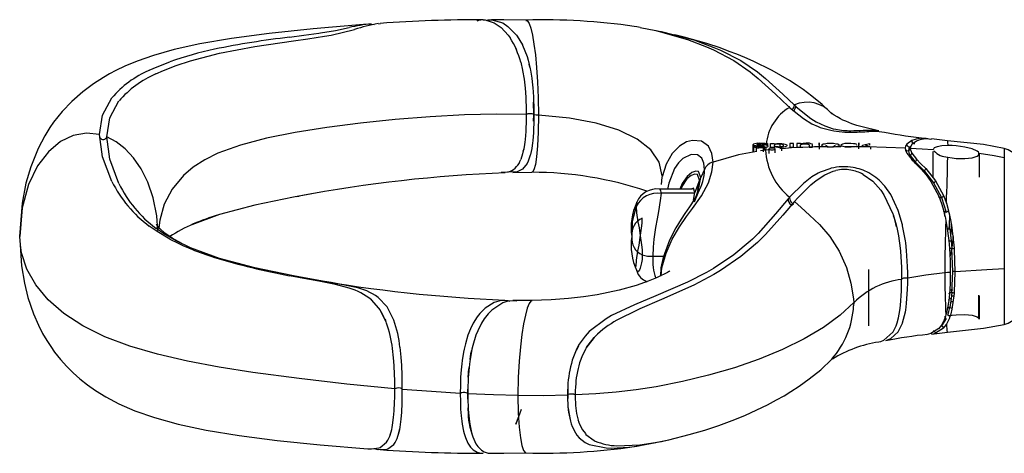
# Model space of a CAD drawing. Header units: millimetres. Extents: x 6869 to 7777, y 1913 to 2419.
# Tile 1 of 3: x 6869 to 7030, y 2349 to 2419. Entities that reach past the tile are written whole.
import ezdxf

# ---------------------------------------------------------------- set-up
doc = ezdxf.new("R2010")
doc.units = ezdxf.units.MM
doc.header["$LTSCALE"] = 5

msp = doc.modelspace()

# ---------------------------------------------------------------- linework, layer by layer
for p, q in [((6926.22, 2418.66), (6926.69, 2418.6)), ((6927.31, 2418.74), (6927.67, 2418.72)), ((6944.5, 2419.35), (6944.82, 2419.37)), ((6970.19, 2418.09), (6972.77, 2417.61)), ((6972.77, 2417.61), (6977.92, 2416.16)), ((6972.93, 2417.57), (6973.7, 2417.45)), ((6973.7, 2417.45), (6978.96, 2416.07)), ((6912.83, 2416.51), (6915.17, 2416.83)), ((6913.46, 2415.9), (6915.8, 2416.23)), ((6915.8, 2416.23), (6918.56, 2416.67)), ((6891.15, 2411.68), (6893.25, 2412.51)), ((6951.88, 2412.75), (6952.21, 2411.32)), ((6952.13, 2411.63), (6952.04, 2412.13)), ((6889.86, 2411.1), (6891.15, 2411.68)), ((6890.93, 2410.51), (6892.19, 2411.08)), ((6892.19, 2411.08), (6894.25, 2411.88)), ((6950.97, 2411.06), (6951.21, 2409.63)), ((6988.2, 2410.84), (6988.58, 2410.55)), ((6988.58, 2410.55), (6989.51, 2409.79)), ((6989.41, 2410.84), (6990.73, 2409.78)), ((6989.51, 2409.79), (6992.34, 2407.23)), ((6990.73, 2409.78), (6993.57, 2407.22)), ((6951.37, 2408.19), (6951.47, 2406.73)), ((6952.62, 2408.29), (6952.73, 2406.77)), ((6992.34, 2407.23), (6994.43, 2405.26)), ((6993.57, 2407.22), (6995.44, 2405.43)), ((6951.47, 2406.73), (6951.51, 2406.01)), ((6951.51, 2406.01), (6951.53, 2405.29)), ((6952.78, 2403.88), (6952.72, 2405.92)), ((6952.73, 2406.77), (6952.76, 2406.02)), ((6952.76, 2406.02), (6952.78, 2405.27)), ((6951.53, 2405.29), (6951.54, 2403.86)), ((6952.78, 2405.27), (6952.8, 2403.8)), ((6994.43, 2405.26), (6994.5, 2405.19)), ((6994.5, 2405.19), (6994.66, 2405.04)), ((6994.66, 2405.04), (6996.9, 2403.21)), ((6995.44, 2405.43), (6995.65, 2405.22)), ((6995.65, 2405.22), (6995.73, 2405.15)), ((6995.73, 2405.15), (6998.1, 2403.2)), ((6951.53, 2402.46), (6951.51, 2401.77)), ((6951.54, 2403.86), (6951.53, 2402.46)), ((6952.76, 2402.8), (6952.78, 2403.88)), ((6952.8, 2403.8), (6952.78, 2402.36)), ((6951.47, 2401.1), (6951.37, 2399.8)), ((6951.51, 2401.77), (6951.47, 2401.1)), ((6952.73, 2400.95), (6952.62, 2399.6)), ((6952.76, 2401.65), (6952.73, 2400.95)), ((6952.78, 2402.36), (6952.76, 2401.65)), ((7006.68, 2401.31), (7008.27, 2401.32)), ((7008.27, 2401.32), (7009.23, 2401.17)), ((7009.33, 2401.12), (7010.18, 2401)), ((6989.75, 2399.17), (6989.71, 2399.17)), ((6993.06, 2399.16), (6993.06, 2398.68)), ((6999.47, 2399.23), (6999.47, 2398.52)), ((6999.47, 2398.87), (6999.47, 2399.23)), ((7005.97, 2398.54), (7005.97, 2399.23)), ((7005.97, 2399.23), (7005.97, 2398.89)), ((7014.65, 2399.62), (7013.82, 2399.05)), ((7015.44, 2399.52), (7014.65, 2398.98)), ((7017.85, 2399.8), (7016.93, 2399.89)), ((7020.47, 2399.6), (7017.86, 2399.89)), ((7020.47, 2399.58), (7020.47, 2399.56)), ((6951.21, 2398.58), (6950.97, 2397.47)), ((6951.14, 2398.24), (6951.02, 2397.81)), ((6989.25, 2398.7), (6988.64, 2398.7)), ((6988.72, 2399.02), (6988.68, 2398.95)), ((6988.68, 2397.71), (6988.68, 2398.95)), ((6988.77, 2398.87), (6988.77, 2397.73)), ((6989.25, 2397.81), (6989.25, 2398.7)), ((6989.91, 2399.07), (6989.91, 2398.78)), ((6990.72, 2398.06), (6989.91, 2397.92)), ((6990.33, 2398.62), (6990.33, 2397.76)), ((6990.4, 2398.4), (6990.4, 2398.01)), ((6990.55, 2398.95), (6991.16, 2398.95)), ((6990.55, 2398.03), (6990.55, 2398.52)), ((6990.77, 2398.54), (6990.72, 2398.06)), ((6991.14, 2398.1), (6990.72, 2398.06)), ((6991.16, 2398.71), (6991.16, 2398.73)), ((6991.25, 2398.24), (6991.25, 2397.5)), ((6991.52, 2398.51), (6991.52, 2399.16)), ((6991.52, 2399.16), (6992.12, 2399.16)), ((6992.12, 2398.51), (6991.52, 2398.51)), ((6992.12, 2399.16), (6992.12, 2399.1)), ((6992.12, 2398.65), (6992.12, 2398.51)), ((6992.3, 2397.6), (6992.3, 2398.24)), ((6993.37, 2397.94), (6993.37, 2398.5)), ((6994.68, 2399.16), (6994.68, 2398.52)), ((6995.28, 2399.16), (6994.68, 2399.16)), ((6994.68, 2398.52), (6995.28, 2398.52)), ((6995.28, 2398.52), (6995.28, 2399.16)), ((6996.43, 2399.16), (6995.83, 2399.16)), ((6995.83, 2399.16), (6995.83, 2398.52)), ((6995.83, 2398.52), (6996.43, 2398.52)), ((6996.43, 2398.52), (6996.43, 2398.93)), ((6997.84, 2398.93), (6997.84, 2398.52)), ((6997.84, 2398.52), (6998.38, 2398.52)), ((6998.38, 2398.52), (6998.38, 2399)), ((6999.47, 2398.52), (6999.47, 2398.23)), ((7003.06, 2398.59), (7002.16, 2398.6)), ((7003.06, 2398.87), (7003.06, 2398.62)), ((7005.19, 2398.58), (7003.68, 2398.59)), ((7005.66, 2398.52), (7005.66, 2398.78)), ((7005.97, 2398.26), (7005.97, 2398.54)), ((7006.58, 2398.87), (7007.75, 2399.15)), ((7006.58, 2398.6), (7006.58, 2398.87)), ((7007.93, 2398.54), (7007.1, 2398.84)), ((7007.1, 2398.84), (7007.1, 2398.55)), ((7007.75, 2399.15), (7007.75, 2398.84)), ((7007.93, 2398.23), (7007.93, 2398.54)), ((7014.56, 2398.75), (7014.37, 2398.62)), ((7014.41, 2398.46), (7014.39, 2398.34)), ((7014.4, 2398.45), (7014.41, 2398.49)), ((7014.65, 2398.98), (7014.42, 2398.58)), ((7014.65, 2397.55), (7015.44, 2396.56)), ((7018.17, 2393.63), (7018.17, 2397.83)), ((7025.6, 2397.31), (7025.6, 2397.64)), ((7029.79, 2398.31), (7029.79, 2396.82)), ((6952.21, 2397.21), (6951.88, 2396.25)), ((7013.82, 2397.54), (7014.65, 2396.5)), ((7014.37, 2397.17), (7015.17, 2396.18)), ((7015.17, 2396.18), (7016.65, 2394.66)), ((7025.67, 2397.48), (7025.67, 2393.63)), ((7029.79, 2396.82), (7029.79, 2378.65)), ((6949.38, 2394.4), (6952.45, 2394.43)), ((6980.73, 2394.91), (6980.11, 2393.6)), ((7016.65, 2394.66), (7018.22, 2392.69)), ((7016.93, 2395.04), (7018.53, 2393.05)), ((6979.9, 2393.12), (6979.14, 2391.15)), ((6979.62, 2391.48), (6979.9, 2393.12)), ((7006.68, 2394.09), (7008.27, 2392.97)), ((7017.76, 2392.94), (7019.05, 2390.52)), ((7018.53, 2393.05), (7019.84, 2390.62)), ((6978.77, 2391.69), (6973.35, 2391.69)), ((6978.95, 2389.87), (6979.14, 2391.15)), ((6996.9, 2392.6), (6994.66, 2390.37)), ((6995.73, 2389.98), (6998.1, 2392.38)), ((7018.22, 2392.69), (7019.49, 2390.32)), ((6915.8, 2390.81), (6913.46, 2390.38)), ((6913.91, 2390.45), (6914.37, 2390.54)), ((6916.4, 2390.91), (6915.8, 2390.81)), ((6979.12, 2391), (6973.6, 2391)), ((6979.07, 2389.63), (6979.71, 2391.09)), ((6994.43, 2390.11), (6992.34, 2387.63)), ((6995.44, 2389.65), (6993.57, 2387.45)), ((6994.5, 2390.19), (6994.43, 2390.11)), ((6994.66, 2390.37), (6994.5, 2390.19)), ((6995.65, 2389.9), (6995.44, 2389.65)), ((6995.65, 2389.9), (6995.73, 2389.98)), ((7019.49, 2390.32), (7020.3, 2387.93)), ((7019.84, 2390.62), (7020.31, 2389.37)), ((7020.31, 2389.37), (7020.68, 2388.16)), ((6901.38, 2387.53), (6896.81, 2385.84)), ((6992.34, 2387.63), (6989.51, 2384.44)), ((6993.57, 2387.45), (6990.73, 2384.25)), ((7011.58, 2387.54), (7012.08, 2385.85)), ((7020.8, 2385.91), (7020.88, 2387.33)), ((6868.66, 2383.94), (6868.81, 2385.3)), ((6891.15, 2384.73), (6889.86, 2385.62)), ((6892.19, 2384.43), (6890.93, 2385.3)), ((6893.25, 2383.51), (6891.15, 2384.73)), ((7020.81, 2385.92), (7020.74, 2385.17)), ((7020.75, 2385.22), (7020.8, 2385.91)), ((7020.86, 2385.19), (7021.11, 2383.23)), ((7021.11, 2384.64), (7021.21, 2385.9)), ((7021.62, 2382.01), (7021.26, 2385.33)), ((6868.81, 2382.58), (6868.66, 2383.94)), ((6894.25, 2383.23), (6892.19, 2384.43)), ((6988.58, 2383.52), (6988.2, 2383.17)), ((6989.51, 2384.44), (6988.58, 2383.52)), ((6990.73, 2384.25), (6989.41, 2382.95)), ((7012.48, 2384.02), (7012.6, 2383.22)), ((7013.6, 2383.24), (7013.48, 2384.03)), ((7020.69, 2383.26), (7020.8, 2381.96)), ((7021.02, 2383.94), (7021.11, 2384.64)), ((7021.11, 2383.23), (7021.21, 2381.97)), ((7021.41, 2383.94), (7021.26, 2382.55)), ((7012.8, 2381.53), (7012.94, 2378.87)), ((7013.96, 2379.04), (7013.79, 2381.63)), ((7021.26, 2382.55), (7021.2, 2382.19)), ((7021.35, 2378.23), (7021.21, 2381.97)), ((6901.22, 2380.42), (6900.92, 2380.52)), ((6972.28, 2380.71), (6974.03, 2380.71)), ((7007.55, 2378.57), (7007.55, 2369.31)), ((7012.94, 2378.87), (7012.96, 2377.82)), ((7013.99, 2378.01), (7013.96, 2379.04)), ((7021.21, 2374.8), (7021.35, 2378.23)), ((7029.79, 2378.65), (7029.79, 2369.57)), ((6915.17, 2377.07), (6912.83, 2377.52)), ((6915.8, 2377.07), (6913.46, 2377.49)), ((6918.56, 2376.6), (6915.8, 2377.07)), ((7012.96, 2377.82), (7012.99, 2376.94)), ((7012.96, 2376.05), (7012.99, 2376.93)), ((7014, 2377.14), (7013.99, 2378.01)), ((7013.99, 2376.3), (7014, 2377.14)), ((6977.92, 2376.45), (6972.77, 2374.22)), ((6978.96, 2375.99), (6973.7, 2373.63)), ((7012.8, 2372.64), (7012.94, 2375.05)), ((7012.94, 2375.05), (7012.96, 2376.05)), ((7013.79, 2372.97), (7013.96, 2375.31)), ((7013.96, 2375.31), (7013.99, 2376.3)), ((7020.85, 2375.2), (7021.38, 2375.23)), ((6928.78, 2372.44), (6927.31, 2373.98)), ((6952.45, 2373.45), (6949.38, 2373.48)), ((6972.77, 2374.22), (6969.28, 2372.79)), ((6973.7, 2373.63), (6970.16, 2372.12)), ((7005.13, 2373.74), (7005.19, 2373.17)), ((7020.8, 2374.52), (7020.69, 2373.47)), ((7021.11, 2373.78), (7020.86, 2372.32)), ((7021.21, 2374.8), (7021.11, 2373.78)), ((7021.16, 2374.25), (7021.57, 2374.25)), ((7021.26, 2372.04), (7021.62, 2374.6)), ((7025.6, 2370.59), (7025.6, 2374.35)), ((7025.67, 2374.25), (7025.67, 2370.4)), ((6928.71, 2369.8), (6927.63, 2371.97)), ((6969.28, 2372.79), (6965.52, 2371.02)), ((7005.19, 2373.17), (7005.13, 2372.6)), ((7021.43, 2373.26), (7021.03, 2373.28)), ((6927.78, 2371.67), (6928.27, 2370.73)), ((6928.43, 2370.42), (6928.56, 2370.18)), ((7012.48, 2370.63), (7012.6, 2371.25)), ((7013.48, 2371.03), (7013.6, 2371.64)), ((7020.3, 2370.54), (7019.49, 2369.31)), ((7019.98, 2370.81), (7020.14, 2370.85)), ((7020.86, 2370.66), (7020.9, 2370.75)), ((7011.58, 2368.35), (7012.08, 2369.35)), ((7019.05, 2368.89), (7017.76, 2368.06)), ((7019.84, 2368.95), (7018.53, 2368.14)), ((7019.98, 2369.1), (7019.77, 2369.11)), ((6961.47, 2365.9), (6962.69, 2367.41)), ((7010.42, 2366.95), (7011.21, 2367.24)), ((7017.76, 2368.06), (7016.99, 2367.89)), ((7017.85, 2368), (7018.53, 2368.14)), ((7017.86, 2367.99), (7020.47, 2368.28)), ((7020.47, 2368.29), (7020.47, 2368.32)), ((6929.86, 2364.1), (6929.69, 2365.62)), ((6931.07, 2364.21), (6930.9, 2365.83)), ((6942.48, 2364.79), (6942.63, 2365.38)), ((6960.11, 2366.09), (6959.77, 2365.35)), ((6929.95, 2362.83), (6929.86, 2364.1)), ((6931.17, 2362.87), (6931.07, 2364.21)), ((6941.29, 2365.05), (6941.07, 2363.68)), ((6942.52, 2364.84), (6942.31, 2363.51)), ((6959.6, 2365.07), (6959.09, 2363.7)), ((6960.75, 2364.54), (6960.29, 2363.31)), ((7001.56, 2363.9), (7001.46, 2363.79)), ((6940.9, 2362.13), (6940.82, 2360.96)), ((6942.12, 2361.87), (6942.2, 2362.5)), ((6930.05, 2360.3), (6930.01, 2361.56)), ((6931.26, 2360.24), (6931.23, 2361.54)), ((6942.07, 2360.85), (6942.04, 2360.19)), ((6942.15, 2362), (6942.07, 2360.85)), ((6942.07, 2360.93), (6942.09, 2361.56)), ((6930.05, 2359.68), (6930.05, 2360.3)), ((6930.06, 2359.05), (6930.05, 2359.68)), ((6930.05, 2358.42), (6930.06, 2359.05)), ((6931.27, 2359.6), (6931.26, 2360.24)), ((6931.27, 2358.95), (6931.27, 2359.6)), ((6931.27, 2358.3), (6931.27, 2358.95)), ((6940.77, 2359.62), (6940.75, 2358.29)), ((6941.99, 2358.31), (6942.01, 2359)), ((6942.02, 2359.53), (6942, 2358.23)), ((6942.04, 2360.19), (6942.02, 2359.53)), ((6958.35, 2359.39), (6958.32, 2358.69)), ((6958.37, 2359.09), (6958.34, 2358.06)), ((6959.61, 2359.36), (6959.58, 2358.69)), ((6930.01, 2356.62), (6930.05, 2357.82)), ((6930.05, 2357.82), (6930.05, 2358.42)), ((6931.23, 2356.44), (6931.26, 2357.68)), ((6931.26, 2357.68), (6931.27, 2358.3)), ((6940.75, 2358.29), (6940.77, 2356.99)), ((6942.01, 2357.35), (6941.99, 2358.31)), ((6942, 2358.23), (6942.02, 2356.94)), ((6958.32, 2358.69), (6958.31, 2358.34)), ((6958.31, 2358.34), (6958.31, 2357.99)), ((6958.31, 2357.99), (6958.31, 2357.64)), ((6958.31, 2357.64), (6958.32, 2357.3)), ((6958.32, 2357.3), (6958.35, 2356.61)), ((6958.34, 2358.06), (6958.36, 2357.47)), ((6959.58, 2358.69), (6959.57, 2358.36)), ((6959.57, 2358.36), (6959.57, 2358.03)), ((6959.57, 2358.03), (6959.57, 2357.71)), ((6959.57, 2357.71), (6959.58, 2357.38)), ((6959.58, 2357.38), (6959.61, 2356.74)), ((6940.82, 2355.7), (6940.9, 2354.62)), ((6942.02, 2356.94), (6942.04, 2356.3)), ((6942.04, 2356.3), (6942.07, 2355.67)), ((6942.07, 2355.67), (6942.15, 2354.61)), ((6929.69, 2353.11), (6929.86, 2354.35)), ((6929.86, 2354.35), (6929.95, 2355.46)), ((6930.9, 2352.76), (6931.07, 2354.06)), ((6931.07, 2354.06), (6931.17, 2355.22)), ((6950.7, 2355.64), (6949.85, 2353.28)), ((6958.69, 2354.31), (6958.79, 2353.77)), ((6930.54, 2351.23), (6930.85, 2352.56)), ((6941.07, 2353.25), (6941.29, 2352.12)), ((6942.31, 2353.28), (6942.52, 2352.18)), ((6959.09, 2352.86), (6959.6, 2351.85)), ((6960.2, 2353.6), (6960.07, 2353.9)), ((6960.29, 2353.28), (6960.75, 2352.36)), ((6929.31, 2351.56), (6929.16, 2351.25)), ((6925.91, 2349.23), (6926.22, 2349.21)), ((6927.63, 2349.45), (6928.71, 2350.34)), ((6966.39, 2349.73), (6970.16, 2349.87)), ((6969.28, 2349.62), (6972.77, 2350.26)), ((6970.16, 2349.87), (6973.7, 2350.43)), ((6973.7, 2350.43), (6974.63, 2350.67)), ((6927.31, 2349.14), (6928.78, 2349.19))]:
    msp.add_line(p, q)
at = {"flags": 128}
for points in [[(6925.83, 2418.64), (6924.92, 2418.58), (6916.71, 2417.89), (6909.49, 2417.13), (6903.31, 2416.31), (6898.15, 2415.43), (6893.93, 2414.5), (6890.55, 2413.55), (6887.9, 2412.62), (6885.88, 2411.78), (6884.4, 2411.06), (6883.36, 2410.5), (6882.36, 2409.93), (6880.73, 2408.88), (6878.98, 2407.58), (6877.18, 2406.01), (6875.59, 2404.35), (6874.88, 2403.49), (6874.22, 2402.62), (6873.59, 2401.73), (6872.77, 2400.41), (6871.68, 2398.34), (6870.47, 2395.32), (6869.69, 2392.66), (6869.07, 2389.36), (6868.74, 2385.3)], [(6943.54, 2419.2), (6943.94, 2419.33), (6944.15, 2419.33)], [(6944.82, 2419.37), (6946.3, 2418.88), (6947.44, 2418.08)], [(6945.12, 2419.27), (6945.32, 2419.33), (6945.93, 2419.37)], [(6951.52, 2419.3), (6947.91, 2419.34), (6945.85, 2419.36)], [(6945.93, 2419.37), (6947.71, 2418.85), (6948.57, 2418.29)], [(6951.47, 2419.27), (6951.72, 2419.22), (6952.01, 2418.77), (6952.3, 2417.97), (6952.57, 2416.83), (6952.82, 2415.37), (6953.05, 2413.61), (6953.24, 2411.56), (6953.4, 2409.23), (6953.5, 2406.63), (6953.54, 2403.76)], [(6915.17, 2416.83), (6917.64, 2417.18), (6917.89, 2417.22)], [(6917.89, 2417.22), (6920.34, 2417.63), (6922.58, 2418.08)], [(6918.56, 2416.67), (6919.61, 2416.87), (6923.47, 2417.78)], [(6947.44, 2418.08), (6948.58, 2416.86), (6948.91, 2416.39)], [(6948.57, 2418.29), (6949.98, 2416.84), (6950.07, 2416.71)], [(6970.19, 2418.11), (6969.67, 2418.2), (6969.23, 2418.27)], [(6901.38, 2413.92), (6907.12, 2415.01), (6913.46, 2415.9)], [(6950.07, 2416.71), (6950.94, 2415.28), (6950.96, 2415.23)], [(7001.58, 2404.01), (7000, 2405.51), (6998.3, 2406.89), (6996.86, 2407.95), (6995.71, 2408.73), (6994.62, 2409.43), (6991.78, 2411.06), (6988.69, 2412.58), (6987.34, 2413.18), (6986.03, 2413.72), (6984.78, 2414.2), (6983.28, 2414.75), (6981.11, 2415.47), (6977.41, 2416.53), (6975.86, 2416.88)], [(6977.92, 2416.16), (6981.08, 2414.96), (6982.22, 2414.45)], [(6978.96, 2416.07), (6982.28, 2414.85), (6983.34, 2414.4)], [(6894.25, 2411.88), (6896.63, 2412.67), (6901.38, 2413.92)], [(6949.81, 2414.7), (6949.91, 2414.53), (6950.04, 2414.16)], [(6950.96, 2415.23), (6951.7, 2413.35), (6951.88, 2412.75)], [(6982.22, 2414.45), (6985.5, 2412.69), (6988.2, 2410.84)], [(6983.34, 2414.4), (6986.67, 2412.68), (6989.41, 2410.84)], [(6950.65, 2412.42), (6950.96, 2411.11), (6950.97, 2411.06)], [(6952.21, 2411.32), (6952.25, 2411.1), (6952.46, 2409.82)], [(6951.21, 2409.63), (6951.32, 2408.7), (6951.37, 2408.19)], [(6952.46, 2409.82), (6952.59, 2408.68), (6952.62, 2408.29)], [(6881.73, 2400.61), (6882.22, 2403.79), (6883.74, 2406.58)], [(6882.94, 2400.22), (6883.42, 2403.36), (6884.91, 2406.09)], [(6952.8, 2403.8), (6952.79, 2403.87), (6952.69, 2403.93), (6952.51, 2403.98), (6952.28, 2404), (6952.16, 2404.01), (6952.03, 2404), (6951.8, 2403.97), (6951.71, 2403.95), (6951.63, 2403.93), (6951.54, 2403.86)], [(7009.23, 2401.21), (7008.78, 2401.3), (7006.95, 2401.73), (7005.67, 2402.1), (7004.86, 2402.37), (7004.32, 2402.58), (7003.83, 2402.78), (7003.38, 2402.98), (7002.96, 2403.19), (7002.42, 2403.48), (7001.97, 2403.75), (7001.6, 2404.01), (7001.41, 2404.17), (7001.43, 2404.16)], [(6951.54, 2403.86), (6946.7, 2403.95), (6941.43, 2403.83), (6935.85, 2403.52), (6930.12, 2403.05), (6924.42, 2402.45), (6918.92, 2401.74), (6913.76, 2400.93), (6909.04, 2400), (6904.79, 2398.89), (6901.09, 2397.54), (6898.94, 2396.48), (6897.07, 2395.28), (6895.48, 2393.93), (6893.61, 2391.68), (6892.32, 2389.22), (6891.57, 2386.61), (6891.45, 2385.36)], [(6953.54, 2403.76), (6953.5, 2401), (6953.4, 2398.74), (6953.24, 2396.97), (6953.05, 2395.68), (6952.82, 2394.85), (6952.57, 2394.47), (6952.45, 2394.48)], [(6953.54, 2403.76), (6953.17, 2403.78), (6952.8, 2403.8)], [(6973.81, 2393.85), (6973.31, 2396.1), (6971.92, 2398.11), (6969.69, 2399.85), (6966.7, 2401.3), (6963, 2402.44), (6958.61, 2403.26), (6953.54, 2403.76)], [(6996.9, 2403.21), (6998.29, 2402.38), (6999.32, 2401.92)], [(6998.1, 2403.2), (6998.99, 2402.67), (7000.41, 2402)], [(6881.73, 2400.61), (6879.58, 2400.83), (6877.43, 2400.44), (6875.34, 2399.44), (6873.36, 2397.79), (6871.58, 2395.47), (6870.09, 2392.43), (6869.06, 2388.61), (6868.66, 2383.94)], [(6999.32, 2401.92), (6999.67, 2401.78), (7001.42, 2401.3)], [(7000.41, 2402), (7001.78, 2401.56), (7002.22, 2401.47)], [(7007.61, 2401.11), (7008.78, 2401.14), (7009.33, 2401.12)], [(6883.74, 2392.94), (6882.22, 2396.95), (6881.73, 2400.61)], [(6891.26, 2384.94), (6891.11, 2387.3), (6890.52, 2390.25), (6889.65, 2392.81), (6888.56, 2395), (6887.31, 2396.82), (6885.93, 2398.29), (6884.46, 2399.42), (6882.94, 2400.22)], [(6884.91, 2392.58), (6883.42, 2396.57), (6882.94, 2400.22)], [(6951.37, 2399.8), (6951.32, 2399.35), (6951.21, 2398.58)], [(6952.62, 2399.6), (6952.59, 2399.27), (6952.46, 2398.34)], [(6982.12, 2396.11), (6981.93, 2397.49), (6981.36, 2398.68), (6980.22, 2399.51), (6978.78, 2399.65), (6977.8, 2399.39), (6976.65, 2398.71), (6975.46, 2397.48), (6974.43, 2395.75), (6973.78, 2393.71)], [(6991.16, 2398.95), (6991.16, 2398.96), (6991.16, 2398.96), (6991.16, 2398.96), (6991.16, 2398.96), (6990.99, 2399.06), (6990.82, 2399.1), (6990.63, 2399.13), (6989.75, 2399.17)], [(6992.12, 2399.1), (6992.57, 2399.16), (6993.06, 2399.16)], [(6993.06, 2399.16), (6993.4, 2399.15), (6993.7, 2399.1), (6993.95, 2399.04), (6994.12, 2398.96), (6994.21, 2398.87), (6994.2, 2398.77), (6994.12, 2398.68), (6993.95, 2398.6)], [(6997.36, 2399.18), (6996.87, 2399.15), (6996.43, 2399.07)], [(6999.88, 2398.86), (6999.92, 2398.93), (7000.01, 2399), (7000.17, 2399.06), (7000.36, 2399.11), (7000.82, 2399.17), (7001.34, 2399.19), (7001.86, 2399.17), (7002.33, 2399.11), (7002.52, 2399.06), (7002.67, 2399), (7002.76, 2398.93), (7002.8, 2398.86)], [(7005.66, 2398.78), (7005.63, 2398.72), (7005.53, 2398.66), (7005.37, 2398.62), (7005.18, 2398.58), (7004.74, 2398.54), (7004.27, 2398.53), (7003.82, 2398.56), (7003.43, 2398.63), (7003.16, 2398.74), (7003.06, 2398.86), (7003.14, 2398.99), (7003.39, 2399.09), (7003.77, 2399.17), (7004.21, 2399.21), (7004.68, 2399.2), (7005.12, 2399.16), (7005.32, 2399.13), (7005.49, 2399.08), (7005.6, 2399.03), (7005.65, 2398.97)], [(7016.16, 2399.99), (7015.37, 2399.86), (7014.65, 2399.62)], [(7017.76, 2399.81), (7016.98, 2399.98), (7016.16, 2399.99)], [(7029.79, 2398.3), (7026.36, 2398.95), (7020.47, 2399.59)], [(7020.47, 2399.56), (7020.51, 2399.38), (7020.53, 2398.8)], [(6952.46, 2398.34), (6952.25, 2397.36), (6952.21, 2397.21)], [(6989.31, 2397.82), (6986.29, 2397.3), (6982.12, 2396.11)], [(6989.31, 2398.97), (6989.32, 2399), (6989.33, 2399.01), (6989.35, 2399.02), (6989.38, 2399.03), (6989.42, 2399.04), (6989.51, 2399.05), (6989.91, 2399.07)], [(6989.99, 2398.49), (6990.38, 2398.5), (6990.75, 2398.54), (6990.92, 2398.57), (6991.04, 2398.61), (6991.12, 2398.66), (6991.15, 2398.68), (6991.16, 2398.71)], [(6990.21, 2398.75), (6990.41, 2398.74), (6990.49, 2398.72), (6990.51, 2398.71), (6990.53, 2398.7), (6990.52, 2398.67), (6990.49, 2398.65), (6990.46, 2398.63), (6990.42, 2398.63), (6990.33, 2398.62)], [(6992.3, 2398.24), (6992.26, 2398.3), (6992.15, 2398.35), (6991.98, 2398.38), (6991.78, 2398.39), (6991.57, 2398.38), (6991.4, 2398.35), (6991.29, 2398.3), (6991.25, 2398.24)], [(6991.25, 2398.24), (6991.29, 2398.19), (6991.4, 2398.14), (6991.57, 2398.11), (6991.78, 2398.1), (6991.98, 2398.11), (6992.15, 2398.14), (6992.26, 2398.19), (6992.3, 2398.24)], [(6993.67, 2398.83), (6993.62, 2398.91), (6993.45, 2398.98), (6993.19, 2399.03), (6992.89, 2399.04), (6992.74, 2399.04), (6992.59, 2399.02), (6992.34, 2398.98), (6992.24, 2398.95), (6992.17, 2398.91), (6992.11, 2398.83)], [(6992.11, 2398.83), (6992.19, 2398.74), (6992.39, 2398.67)], [(6993.19, 2398.64), (6993.39, 2398.67), (6993.54, 2398.71), (6993.64, 2398.77), (6993.67, 2398.83)], [(6993.95, 2398.6), (6993.69, 2398.54), (6993.37, 2398.5)], [(6996.43, 2398.93), (6996.52, 2398.99), (6996.69, 2399.03), (6996.91, 2399.06), (6997.15, 2399.07), (6997.39, 2399.07), (6997.61, 2399.04), (6997.71, 2399.02), (6997.78, 2399), (6997.82, 2398.97), (6997.84, 2398.93)], [(7002.8, 2398.86), (7002.76, 2398.79), (7002.67, 2398.73), (7002.51, 2398.67), (7002.32, 2398.62), (7001.86, 2398.55), (7001.34, 2398.53), (7000.82, 2398.55), (7000.35, 2398.62), (7000.16, 2398.67), (7000.01, 2398.73), (6999.92, 2398.79), (6999.88, 2398.86)], [(7013.55, 2398.38), (7007.37, 2398.57), (7005.65, 2398.58)], [(7013.82, 2399.05), (7013.61, 2398.73), (7013.55, 2398.38)], [(7013.55, 2398.38), (7013.61, 2397.98), (7013.82, 2397.54)], [(7014.37, 2398.62), (7014.17, 2398.31), (7014.11, 2397.97)], [(7014.11, 2397.97), (7014.17, 2397.6), (7014.37, 2397.17)], [(7018.17, 2398.13), (7016.32, 2398.24), (7014.39, 2398.34)], [(7014.39, 2398.34), (7014.42, 2398.08), (7014.65, 2397.55)], [(7020.53, 2398.8), (7019.57, 2398.75), (7018.82, 2398.62), (7018.33, 2398.41), (7018.17, 2398.13)], [(7021.92, 2398.74), (7021.23, 2398.79), (7020.53, 2398.8)], [(7025.67, 2397.48), (7025.57, 2397.71), (7025.34, 2397.91), (7024.52, 2398.27), (7023.35, 2398.55), (7021.92, 2398.74)], [(6950.97, 2397.47), (6950.96, 2397.43), (6950.65, 2396.51)], [(6951.88, 2396.25), (6951.7, 2395.89), (6950.96, 2394.96)], [(6973.62, 2377.53), (6973.75, 2378.8), (6974.43, 2381.2), (6975.46, 2383.48), (6976.65, 2385.52), (6977.8, 2387.18), (6978.78, 2388.51), (6980.22, 2390.58), (6981.36, 2392.73), (6981.93, 2394.52), (6982.12, 2396.11)], [(6980.73, 2394.91), (6980.63, 2395.92), (6980.27, 2396.75), (6979.58, 2397.29), (6978.53, 2397.34), (6977.17, 2396.67), (6976.46, 2395.96), (6975.82, 2395.03), (6974.9, 2392.68), (6974.69, 2391.69)], [(7016.93, 2395.04), (7016.15, 2395.84), (7015.44, 2396.56)], [(7020.53, 2396.92), (7021.23, 2396.79), (7021.92, 2396.71)], [(7021.92, 2396.71), (7023.35, 2396.68), (7024.52, 2396.81), (7025.34, 2397.08), (7025.57, 2397.25), (7025.67, 2397.48)], [(7029.79, 2396.82), (7028.13, 2397.14), (7025.67, 2397.48)], [(6948.91, 2394.55), (6948.58, 2394.44), (6947.44, 2394.38)], [(6950.07, 2394.5), (6949.98, 2394.48), (6948.57, 2394.49)], [(6950.96, 2394.96), (6950.94, 2394.94), (6950.07, 2394.5)], [(6980.11, 2393.6), (6979.76, 2394.57), (6979.3, 2394.64), (6978.65, 2394.39), (6977.87, 2393.74), (6977.06, 2392.61), (6976.67, 2391.69)], [(7001.42, 2395.08), (6999.67, 2394.47), (6999.32, 2394.29)], [(7000.41, 2394.03), (7001.78, 2394.6), (7002.22, 2394.72)], [(7009.33, 2393.14), (7008.78, 2393.6), (7007.61, 2394.35)], [(7016.16, 2394.94), (7016.98, 2394), (7017.76, 2392.94)], [(6973.78, 2393.71), (6973.75, 2393.62), (6973.63, 2392.45)], [(6979.9, 2393.12), (6979.57, 2394.05), (6979.16, 2394.13), (6978.56, 2393.92), (6977.85, 2393.34), (6977.11, 2392.29), (6976.86, 2391.69)], [(6979.41, 2390.62), (6979.76, 2391.64), (6980.11, 2393.6)], [(6999.32, 2394.29), (6998.29, 2393.68), (6996.9, 2392.6)], [(6998.1, 2392.38), (6998.99, 2393.1), (7000.41, 2394.03)], [(7008.27, 2392.97), (7009.57, 2391.53), (7010.09, 2390.75)], [(7011.21, 2390.8), (7010.26, 2392.17), (7009.33, 2393.14)], [(6973.35, 2391.61), (6973.49, 2391.61), (6973.61, 2390.99)], [(6979.82, 2391.36), (6979.1, 2390.06), (6978.26, 2388.79), (6977.53, 2387.71), (6976.89, 2386.75), (6976.03, 2385.36), (6974.99, 2383.34), (6973.97, 2380.52), (6973.6, 2378.81), (6973.5, 2377.47)], [(6979.14, 2391.15), (6978.9, 2391.84), (6978.56, 2391.69)], [(6913.46, 2390.38), (6907.12, 2389.07), (6901.38, 2387.53)], [(6969.64, 2389.54), (6969.62, 2389.52), (6969.53, 2388.84)], [(6973.61, 2391.01), (6973.49, 2389.81), (6973.18, 2388.03), (6972.96, 2386.84), (6972.71, 2385.43), (6972.43, 2383.49), (6972.32, 2382.19), (6972.28, 2380.71)], [(6994.43, 2390.11), (6994.44, 2389.81), (6994.53, 2389.53), (6994.68, 2389.3), (6994.87, 2389.16), (6994.97, 2389.13), (6995.06, 2389.13), (6995.24, 2389.21), (6995.29, 2389.27)], [(6994.66, 2390.37), (6994.66, 2390.22), (6994.68, 2390.07), (6994.77, 2389.79), (6994.92, 2389.55), (6995, 2389.46), (6995.09, 2389.4), (6995.19, 2389.37), (6995.24, 2389.37)], [(6995.44, 2389.65), (6996.56, 2388.66), (6997.93, 2387.45), (6999.53, 2385.91), (7001.24, 2383.94), (7002.78, 2381.54), (7003.96, 2378.87), (7004.69, 2376.33), (7005.13, 2373.74)], [(7010.09, 2390.75), (7011.55, 2387.62), (7011.58, 2387.54)], [(7013.12, 2385.82), (7012.41, 2388.21), (7011.21, 2390.8)], [(7019.05, 2390.52), (7019.04, 2390.45), (7019.06, 2390.4), (7019.09, 2390.35), (7019.15, 2390.31), (7019.22, 2390.29), (7019.31, 2390.29), (7019.4, 2390.3), (7019.49, 2390.32)], [(7019.05, 2390.52), (7019.49, 2389.34), (7019.87, 2388.07)], [(6969.53, 2388.83), (6968.91, 2386.38), (6968.82, 2383.94)], [(6969.53, 2388.83), (6969.61, 2387.82), (6969.84, 2386.32), (6970.01, 2385.35), (6970.21, 2384.07), (6970.41, 2382.56), (6970.5, 2381.76), (6970.53, 2381.34), (6970.54, 2380.93)], [(7020.3, 2387.93), (7020.21, 2387.91), (7020.11, 2387.9), (7020.03, 2387.91), (7019.96, 2387.92), (7019.91, 2387.95), (7019.87, 2387.98), (7019.86, 2388.03), (7019.87, 2388.07)], [(7019.87, 2388.07), (7019.96, 2387.71), (7020.05, 2387.33)], [(7020.06, 2387.28), (7020.05, 2387.68), (7020.05, 2388.06)], [(7020.86, 2387.41), (7020.77, 2387.79), (7020.68, 2388.16)], [(6969.53, 2379.05), (6969.62, 2380.07), (6969.84, 2381.55), (6970.01, 2382.53), (6970.21, 2383.8), (6970.41, 2385.31), (6970.5, 2386.11), (6970.53, 2386.54), (6970.54, 2386.95)], [(7020.05, 2387.33), (7020.07, 2387.26), (7020.09, 2387.18)], [(7020.09, 2387.18), (7020.15, 2386.86), (7020.22, 2386.54)], [(7020.22, 2386.54), (7020.34, 2385.92), (7020.44, 2385.27)], [(7021.26, 2385.33), (7021.08, 2386.4), (7020.86, 2387.41)], [(6895.17, 2382.79), (6893.64, 2383.64), (6892.42, 2384.47), (6891.59, 2385.25), (6891.28, 2385.62), (6891.11, 2385.87), (6891.05, 2385.98), (6891.06, 2385.97), (6891.11, 2385.85), (6891.21, 2385.56), (6891.33, 2385), (6891.34, 2384.92)], [(7012.08, 2385.85), (7012.25, 2385.16), (7012.48, 2384.02)], [(7013.48, 2384.03), (7013.15, 2385.69), (7013.12, 2385.82)], [(7020.44, 2385.27), (7020.43, 2385.24), (7020.44, 2385.22), (7020.47, 2385.2), (7020.52, 2385.18), (7020.59, 2385.17), (7020.68, 2385.17), (7020.77, 2385.17), (7020.86, 2385.19)], [(7020.44, 2385.27), (7020.65, 2383.65), (7020.69, 2383.26)], [(7020.81, 2385.92), (7020.79, 2385.92), (7020.79, 2385.92), (7020.8, 2385.91)], [(6901.38, 2380.35), (6896.63, 2382.1), (6894.25, 2383.23)], [(6988.2, 2383.17), (6985.5, 2380.93), (6982.22, 2378.73)], [(7012.6, 2383.22), (7012.7, 2382.46), (7012.8, 2381.53)], [(7013.79, 2381.63), (7013.65, 2382.9), (7013.6, 2383.24)], [(7020.7, 2383.23), (7020.69, 2383.24), (7020.68, 2383.25), (7020.69, 2383.26)], [(6868.74, 2382.58), (6868.98, 2379.14), (6869.44, 2376.3), (6870.01, 2373.99), (6870.92, 2371.31), (6871.74, 2369.42), (6872.42, 2368.09), (6873.09, 2366.94), (6873.74, 2365.93), (6874.37, 2365.04), (6875.34, 2363.82), (6876.35, 2362.69), (6877.41, 2361.64), (6878.51, 2360.66), (6879.75, 2359.69), (6881.08, 2358.76), (6882.77, 2357.72), (6884.88, 2356.6), (6887.5, 2355.45), (6890.71, 2354.33), (6894.58, 2353.26), (6899.2, 2352.28), (6904.59, 2351.4), (6910.82, 2350.61), (6917.85, 2349.88), (6925.61, 2349.24), (6925.91, 2349.23)], [(6930.06, 2359.05), (6922.21, 2359.8), (6914.4, 2360.7), (6906.79, 2361.73), (6901.32, 2362.59), (6896.11, 2363.57), (6891.21, 2364.7), (6886.69, 2366.01), (6882.59, 2367.54), (6878.97, 2369.32), (6875.87, 2371.36), (6873.31, 2373.61), (6871.3, 2376.04), (6869.84, 2378.6), (6868.96, 2381.25), (6868.81, 2382.58)], [(6989.41, 2382.95), (6986.67, 2380.65), (6983.34, 2378.37)], [(7021.21, 2381.97), (7021.12, 2381.97), (7021.02, 2381.96), (7020.94, 2381.96), (7020.87, 2381.96), (7020.82, 2381.96), (7020.79, 2381.96), (7020.79, 2381.96), (7020.8, 2381.96)], [(7020.8, 2381.96), (7020.91, 2380.03), (7020.95, 2378.08)], [(7021.16, 2382), (7021.08, 2381.48), (7020.9, 2380.62)], [(7021.75, 2378.14), (7021.64, 2381.75), (7021.62, 2382.01)], [(6913.46, 2377.49), (6907.12, 2378.8), (6901.38, 2380.35)], [(6970.54, 2380.93), (6970.53, 2380.54), (6970.5, 2380.19), (6970.41, 2379.61), (6970.21, 2378.77), (6970.01, 2378.3), (6969.84, 2378.15), (6969.62, 2378.36), (6969.61, 2378.4)], [(6975.08, 2378.23), (6975.02, 2378.25), (6974.66, 2378.07), (6974.13, 2377.79), (6973.66, 2377.54), (6972.87, 2377.17), (6971.52, 2376.61), (6969.52, 2375.91), (6966.77, 2375.15), (6963.15, 2374.42), (6960.95, 2374.09), (6958.46, 2373.82), (6955.64, 2373.6), (6952.45, 2373.45)], [(6982.22, 2378.73), (6981.08, 2378.07), (6977.92, 2376.45)], [(6983.34, 2378.37), (6982.28, 2377.74), (6978.96, 2375.99)], [(7029.79, 2378.65), (7026.91, 2378.47), (7021.75, 2378.14)], [(6917.89, 2376.57), (6917.64, 2376.61), (6915.17, 2377.07)], [(7014, 2377.14), (7013.79, 2377.15), (7013.59, 2377.15), (7013.42, 2377.14), (7013.28, 2377.12), (7013.16, 2377.08), (7013.07, 2377.04), (7012.99, 2376.93)], [(7020.04, 2377.99), (7016.95, 2377.63), (7014, 2377.14)], [(7020.95, 2378.08), (7020.49, 2378.04), (7020.04, 2377.99)], [(7020.95, 2378.08), (7020.91, 2376.22), (7020.8, 2374.52)], [(7021.62, 2374.6), (7021.64, 2374.82), (7021.75, 2378.14)], [(6922.58, 2375.48), (6920.34, 2376.07), (6917.89, 2376.57)], [(6923.47, 2375.66), (6919.61, 2376.42), (6918.56, 2376.6)], [(6927.63, 2371.97), (6927.44, 2372.24), (6926.22, 2373.58)], [(6947.44, 2373.5), (6946.3, 2373.17), (6944.82, 2372.23)], [(6948.57, 2373.38), (6947.71, 2373.1), (6945.93, 2371.92)], [(6948.91, 2373.32), (6948.58, 2373.43), (6947.44, 2373.5)], [(6950.07, 2373.38), (6949.98, 2373.4), (6948.57, 2373.38)], [(6952.45, 2373.4), (6952.3, 2373.39), (6952.01, 2372.97), (6951.72, 2372.2), (6951.42, 2371.09), (6951.12, 2369.65), (6950.85, 2367.92), (6950.59, 2365.88), (6950.39, 2363.55), (6950.24, 2360.91), (6950.19, 2357.94)], [(7020.69, 2373.47), (7020.65, 2373.17), (7020.44, 2371.97)], [(7021.11, 2373.78), (7021.01, 2373.78), (7020.92, 2373.77), (7020.83, 2373.74), (7020.77, 2373.7), (7020.72, 2373.65), (7020.69, 2373.6), (7020.68, 2373.53), (7020.69, 2373.47)], [(7020.8, 2374.52), (7020.79, 2374.58), (7020.79, 2374.63), (7020.82, 2374.68), (7020.87, 2374.73), (7020.94, 2374.76), (7021.02, 2374.79), (7021.12, 2374.8), (7021.21, 2374.8)], [(6929.9, 2370.25), (6928.92, 2372.23), (6928.78, 2372.44)], [(6944.82, 2372.23), (6943.94, 2371.33), (6943.54, 2370.82)], [(6945.93, 2371.92), (6945.32, 2371.28), (6944.69, 2370.47)], [(7005.19, 2373.17), (7002.93, 2371.07), (7000.2, 2369.08), (6997.04, 2367.21), (6993.51, 2365.47), (6989.67, 2363.9), (6985.61, 2362.49), (6981.4, 2361.25), (6977.11, 2360.22), (6972.8, 2359.39), (6969.56, 2358.89), (6966.29, 2358.51), (6962.96, 2358.22), (6959.57, 2358.03)], [(6970.16, 2372.12), (6969.81, 2371.96), (6966.39, 2370.25)], [(7012.6, 2371.25), (7012.7, 2371.86), (7012.8, 2372.64)], [(7013.6, 2371.64), (7013.65, 2371.91), (7013.79, 2372.97)], [(7020.44, 2371.97), (7020.34, 2371.52), (7020.22, 2371.11)], [(7020.86, 2372.32), (7020.77, 2372.32), (7020.68, 2372.31), (7020.59, 2372.28), (7020.52, 2372.23), (7020.47, 2372.18), (7020.44, 2372.11), (7020.43, 2372.04), (7020.44, 2371.97)], [(7020.52, 2371.07), (7020.71, 2371.66), (7020.86, 2372.32)], [(7020.9, 2370.75), (7021.08, 2371.31), (7021.26, 2372.04)], [(6943.54, 2370.82), (6942.88, 2369.77), (6942.43, 2368.85)], [(6944.69, 2370.47), (6944.23, 2369.75), (6943.61, 2368.52)], [(6965.52, 2371.02), (6964.61, 2370.5), (6961.86, 2368.39)], [(7012.08, 2369.35), (7012.25, 2369.81), (7012.48, 2370.63)], [(7013.12, 2369.77), (7013.15, 2369.85), (7013.48, 2371.03)], [(7020.05, 2370.6), (7019.96, 2370.37), (7019.87, 2370.16)], [(7020.09, 2370.7), (7020.07, 2370.65), (7020.05, 2370.6)], [(7020.22, 2371.11), (7020.15, 2370.9), (7020.09, 2370.7)], [(7020.31, 2369.55), (7020.5, 2369.86), (7020.68, 2370.21)], [(7020.68, 2370.21), (7020.77, 2370.43), (7020.86, 2370.66)], [(7020.83, 2371.01), (7021.23, 2371.08), (7021.92, 2371.16)], [(7021.92, 2371.16), (7023.35, 2371.2), (7024.52, 2371.06), (7025.34, 2370.79), (7025.57, 2370.62), (7025.67, 2370.4)], [(6942.43, 2368.85), (6942.02, 2367.81), (6941.59, 2366.39)], [(7011.21, 2367.24), (7012.41, 2368.36), (7013.12, 2369.77)], [(7019.87, 2370.16), (7019.49, 2369.45), (7019.05, 2368.89)], [(7019.84, 2368.95), (7020.08, 2369.23), (7020.31, 2369.55)], [(7020.31, 2369.55), (7020.4, 2368.58), (7020.46, 2368.28), (7020.47, 2368.29)], [(7020.47, 2368.28), (7026.36, 2368.93), (7029.79, 2369.57)], [(6943.61, 2368.52), (6943.32, 2367.79), (6942.81, 2366.14)], [(6961.86, 2368.39), (6961.2, 2367.66), (6960.24, 2366.32)], [(6962.84, 2367.61), (6962.65, 2367.41), (6961.33, 2365.67)], [(7009.23, 2366.71), (7009.57, 2366.76), (7010.09, 2366.97)], [(7010.09, 2366.97), (7011.55, 2368.3), (7011.58, 2368.35)], [(6941.59, 2366.39), (6941.39, 2365.54), (6941.29, 2365.05)], [(6942.81, 2366.14), (6942.66, 2365.51), (6942.52, 2364.84)], [(6960.24, 2366.32), (6959.86, 2365.63), (6959.6, 2365.07)], [(6961.33, 2365.67), (6961.23, 2365.49), (6960.75, 2364.54)], [(6942.36, 2363.84), (6942.48, 2364.78), (6942.48, 2364.79)], [(6971.56, 2350.07), (6974.88, 2350.72), (6978.24, 2351.55), (6980.78, 2352.3), (6983.05, 2353.04), (6985.23, 2353.84), (6987.32, 2354.69), (6989.31, 2355.58), (6991.06, 2356.44), (6992.52, 2357.22), (6993.76, 2357.92), (6994.83, 2358.58), (6996.21, 2359.48), (6997.87, 2360.66), (6999.75, 2362.16), (7001.59, 2363.87)], [(6930.01, 2361.56), (6929.96, 2362.67), (6929.95, 2362.83)], [(6931.23, 2361.54), (6931.18, 2362.59), (6931.17, 2362.87)], [(6941.07, 2363.68), (6941, 2363.12), (6940.9, 2362.13)], [(6942.31, 2363.51), (6942.25, 2363.08), (6942.15, 2362)], [(6940.82, 2360.96), (6940.8, 2360.62), (6940.79, 2360.28)], [(6942.09, 2361.56), (6942.1, 2361.7), (6942.12, 2361.87)], [(6940.75, 2358.29), (6936.06, 2358.58), (6931.27, 2358.95)], [(6940.79, 2360.28), (6940.78, 2359.95), (6940.77, 2359.62)], [(6942, 2358.23), (6942, 2358.29), (6941.91, 2358.35), (6941.73, 2358.4), (6941.5, 2358.43), (6941.37, 2358.43), (6941.25, 2358.43), (6941.02, 2358.4), (6940.92, 2358.38), (6940.84, 2358.35), (6940.75, 2358.29)], [(6950.19, 2357.94), (6946.18, 2358.05), (6942, 2358.23)], [(6958.31, 2357.99), (6954.32, 2357.91), (6950.19, 2357.94)], [(6950.19, 2357.94), (6950.24, 2355.08), (6950.39, 2352.79), (6950.59, 2351.02), (6950.85, 2349.75), (6951.12, 2348.96), (6951.42, 2348.6), (6951.52, 2348.62)], [(6959.57, 2358.03), (6959.49, 2358.1), (6959.42, 2358.12), (6959.33, 2358.15), (6959.1, 2358.17), (6958.98, 2358.18), (6958.85, 2358.18), (6958.62, 2358.16), (6958.43, 2358.11), (6958.33, 2358.05), (6958.31, 2357.99)], [(6929.95, 2355.46), (6929.96, 2355.6), (6930.01, 2356.62)], [(6931.17, 2355.22), (6931.18, 2355.48), (6931.23, 2356.44)], [(6940.77, 2356.99), (6940.78, 2356.66), (6940.79, 2356.34)], [(6940.79, 2356.34), (6940.8, 2356.02), (6940.82, 2355.7)], [(6958.41, 2355.94), (6958.42, 2355.85), (6958.69, 2354.31)], [(6940.9, 2354.62), (6941, 2353.74), (6941.07, 2353.25)], [(6942.15, 2354.61), (6942.25, 2353.65), (6942.31, 2353.28)], [(6949.85, 2353.28), (6950.37, 2354.53), (6950.65, 2355.45)], [(6941.29, 2352.12), (6941.39, 2351.74), (6941.59, 2351.1)], [(6941.59, 2351.1), (6942.02, 2350.14), (6942.43, 2349.52)], [(6942.52, 2352.18), (6942.66, 2351.66), (6942.81, 2351.19)], [(6942.81, 2351.19), (6943.32, 2350.06), (6943.61, 2349.63)], [(6959.6, 2351.85), (6959.86, 2351.47), (6960.24, 2351.03)], [(6960.24, 2351.03), (6961.2, 2350.29), (6961.86, 2349.96)], [(6960.75, 2352.36), (6961.23, 2351.71), (6961.33, 2351.59)], [(6961.33, 2351.59), (6962.65, 2350.6), (6962.84, 2350.51)], [(6926.22, 2349.21), (6927.44, 2349.38), (6927.63, 2349.45)], [(6926.69, 2349.28), (6927.26, 2349.14), (6927.31, 2349.14)], [(6928.78, 2349.19), (6928.92, 2349.23), (6929.9, 2349.94)], [(6942.43, 2349.52), (6942.88, 2349.06), (6943.54, 2348.67)], [(6943.61, 2349.63), (6944.23, 2349.02), (6944.69, 2348.74)], [(6961.86, 2349.96), (6964.61, 2349.38), (6965.52, 2349.34)], [(6965.52, 2349.34), (6968.32, 2349.5), (6969.28, 2349.62)], [(6969.23, 2349.61), (6969.67, 2349.67), (6970.19, 2349.76)], [(6943.54, 2348.67), (6943.94, 2348.55), (6944.5, 2348.52)], [(6944.69, 2348.74), (6945.32, 2348.54), (6945.93, 2348.5)], [(6945.85, 2348.51), (6947.91, 2348.53), (6951.52, 2348.58)]]:
    msp.add_lwpolyline(points, dxfattribs=at)
for centre, radius, start, end in [((6927.77, 2397.35), 21.37, 94.171, 104.0528), ((6932.26, 2390.81), 28.36, 100.0632, 108.0674), ((6943.73, 2205.92), 213.45, 89.7936, 94.3153), ((6954.52, 2318.35), 101, 81.6283, 91.7032), ((6929.67, 2271.71), 145.78, 96.6344, 101.5241), ((6937.64, 2409.1), 13.43, 14.3449, 32.9099), ((6912.57, 2357.62), 58.18, 101.9294, 109.3938), ((6896.51, 2395.68), 16.79, 113.334, 139.5311), ((6897.5, 2395.24), 16.62, 113.2766, 139.2295), ((6997.55, 2400.74), 5.15, 40.5648, 114.3137), ((6998.6, 2398.3), 7.81, 120.3274, 174.8749), ((6994.31, 2405.55), 1.13, 312.1388, 354.2122), ((6994.51, 2405.34), 1.15, 314.2234, 354.3491), ((7004.67, 2418.44), 17.45, 259.2449, 271.3299), ((7004.54, 2413.01), 11.78, 258.6155, 270.5974), ((7003.96, 2447.77), 46.54, 270.8751, 273.3517), ((7003.46, 2465.31), 64.34, 271.443, 273.6962), ((7025.61, 2479.68), 80.17, 258.8991, 263.9301), ((6882.34, 2400.44), 0.637, 211.9753, 339.6831), ((6989.51, 2397.19), 1.98, 83.9439, 113.38), ((6997.6, 2397.52), 1.68, 62.3253, 98.0263), ((7015.07, 2399.58), 0.428, 175.1189, 283.2344), ((7017.33, 2395.15), 4.77, 94.8823, 113.3954), ((7016.54, 2399.94), 0.381, 171.9935, 206.0456), ((6989.54, 2400.08), 1.65, 237.1105, 285.7477), ((6988.8, 2398.99), 0.128, 196.7763, 254.3446), ((6989.9, 2404.02), 5.27, 257.6095, 273.4175), ((6989.91, 2400.31), 1.74, 247.768, 283.7136), ((6990.05, 2401.01), 2.17, 250.1243, 279.4528), ((6990.03, 2397.87), 1.2, 64.3325, 95.8353), ((6990.63, 2397.99), 0.906, 54.1475, 104.5708), ((7001.24, 2398.6), 10.54, 182.9214, 231.3412), ((6993.14, 2401.81), 3.32, 252.1071, 273.8384), ((6992.9, 2401.19), 2.57, 258.6165, 276.4826), ((7000.57, 2309.16), 89.43, 89.9855, 94.8135), ((7001.34, 2400.02), 1.43, 234.332, 305.668), ((7013.97, 2398.37), 0.421, 178.8421, 290.2026), ((7014.25, 2399.04), 0.433, 177.699, 286.1469), ((7013.98, 2398.36), 0.411, 288.393, 356.5502), ((7014.21, 2397.58), 0.436, 291.1842, 355.9598), ((7020.65, 2400.22), 3.31, 224.0938, 267.9292), ((7029.03, 2394.86), 3.53, 35.1354, 77.6632), ((6947.42, 2397.62), 3.42, 295.9661, 341.0414), ((6982.59, 2394.17), 2, 103.6003, 158.4268), ((6954.25, 2336.46), 85.17, 43.3703, 44.835), ((7014.98, 2396.6), 0.467, 294.4455, 354.9988), ((6521.92, 2407.59), 498.73, 357.9061, 358.7738), ((6956.92, 2163.92), 230.58, 92.1972, 100.6321), ((6952.49, 2335.5), 58.93, 71.376, 90.0455), ((6972.42, 2395.15), 8.32, 330.8701, 358.2962), ((7003.54, 2386.11), 9.22, 80.3857, 103.2952), ((7003.61, 2389.07), 5.82, 79.5212, 103.8242), ((7003.47, 2388.18), 6.72, 61.5251, 79.7628), ((7003.65, 2386.74), 8.58, 62.5406, 80.4222), ((7016.43, 2395.11), 0.499, 295.4742, 351.9408), ((6902.18, 2402.14), 20.6, 206.5058, 233.2892), ((7018.03, 2393.17), 0.515, 291.9523, 346.3322), ((6903.07, 2401.48), 20.23, 206.1171, 233.1087), ((6972.95, 2388.09), 3.63, 83.3222, 156.1987), ((6978.6, 2385.36), 9.88, 155.0488, 188.2987), ((6973.05, 2387.13), 3.9, 81.7156, 154.2443), ((7019.36, 2390.82), 0.52, 285.1103, 337.6069), ((7020.22, 2388.47), 0.546, 278.2744, 326.0396), ((6909.32, 2358.24), 30.33, 105.5393, 122.0954), ((6971.76, 2384.26), 2.95, 114.3506, 186.2134), ((7000.19, 2383.06), 12.22, 11.6832, 20.3338), ((7303.24, 2376.21), 283.21, 177.9096, 179.6398), ((6913.86, 2423.3), 44.81, 242.6226, 252.7181), ((6978.6, 2382.51), 9.88, 171.7013, 204.9512), ((6971.76, 2383.62), 2.95, 173.7866, 245.6494), ((7020.9, 2384.54), 1.33, 261.4308, 279.0813), ((7020.91, 2387.17), 5.2, 273.3676, 277.8251), ((6932.86, 2486.3), 110.6, 253.0122, 259.5645), ((6971.95, 2385.1), 4.4, 251.2539, 274.2196), ((6981.9, 2380.12), 9.64, 176.4991, 198.1553), ((6972.24, 2379.13), 2.73, 197.1875, 250.9349), ((7021.41, 2377.48), 0.75, 62.6472, 94.6681), ((6957.82, 2611.69), 238.35, 259.9434, 267.6493), ((7014.67, 2363.49), 13.55, 97.1081, 134.381), ((7155.79, 2378.15), 135.75, 180.067, 182.975), ((6919.82, 2365.75), 10.11, 50.7622, 74.1631), ((6921.56, 2366.05), 9.8, 54.0858, 78.7633), ((7021.23, 2374.31), 0.488, 36.9825, 91.4859), ((6990.81, 2373.39), 14.34, 318.5595, 356.8442), ((7020.83, 2371.85), 0.463, 23.6718, 86.0655), ((6910.19, 2363.46), 20.84, 6.5203, 19.0034), ((6974.67, 2355.42), 16.99, 119.1666, 134.1525), ((7020.21, 2370.17), 0.381, 76.4895, 122.3518), ((7020.46, 2370.61), 0.465, 18.1028, 82.3815), ((7029.03, 2373.02), 3.53, 282.3372, 324.8642), ((6910.25, 2363.27), 19.57, 6.8945, 19.4818), ((7019.38, 2368.86), 0.465, 11.0297, 76.1416), ((7024.27, 2297.25), 71.02, 95.6853, 101.2405), ((7018.09, 2368.09), 0.441, 6.9111, 72.8557), ((7012.16, 2346.85), 20.03, 98.3868, 121.627), ((6976.41, 2358.53), 18.08, 163.3753, 177.2544), ((6975.44, 2358.68), 15.84, 163.0255, 177.5531), ((6930.66, 2357.88), 1.31, 61.7794, 117.2592), ((6954.49, 2355.6), 12.47, 176.9187, 198.38), ((6970.4, 2357.03), 12.06, 181.9714, 200.2069), ((6970.32, 2357.04), 10.72, 181.5911, 200.5156), ((6923.01, 2353.91), 6.72, 327.9013, 353.1269), ((6924.37, 2353.49), 6.57, 327.2639, 353.5409), ((6954.52, 2449.52), 100.99, 268.2965, 278.3718), ((6966.77, 2359.95), 10.23, 247.3721, 267.8752), ((6943.73, 2561.95), 213.44, 265.6846, 270.2065)]:
    msp.add_arc(centre, radius, start, end)

doc.saveas('drawing.dxf')
